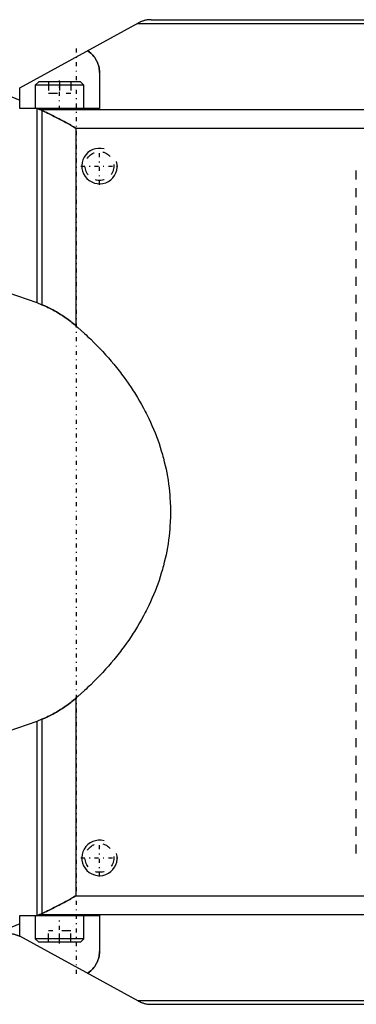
# Model space of a CAD drawing. Extents: x -545 to 345, y -109 to 109.
# Tile 3 of 15: x -278 to -240, y -56 to 56. Entities that reach past the tile are written whole.
import ezdxf

# ---------------------------------------------------------------- set-up
doc = ezdxf.new("R2010")
doc.units = 0
doc.linetypes.add('CENTER', pattern=[1.5, 0.45, -0.5, 0.05, -0.5])
doc.linetypes.add('DASHED', pattern=[2, 1, -1])
for name, color, linetype in [('AM_0', 7, 'CONTINUOUS'), ('AM_10', 7, 'CONTINUOUS'), ('AM_3', 7, 'DASHED'), ('AM_7', 7, 'CENTER')]:
    doc.layers.add(name, color=color, linetype=linetype)

msp = doc.modelspace()

# ---------------------------------------------------------------- linework, layer by layer
at = {"layer": 'AM_0', "color": 7, "linetype": 'CONTINUOUS'}
for p, q in [((-278, 47.83), (-264.62, 55.13)), ((-264.71, 55.08), (-169.69, 55.08)), ((-263.18, 55.5), (-171.22, 55.5)), ((-269, 49.56), (-269, 45.5)), ((-278, 45.5), (-278, 47.83)), ((-275.85, 48.5), (-276.25, 48.1)), ((-276.25, 48.1), (-276.25, 45.5)), ((-270.75, 48.1), (-276.25, 48.1)), ((-271.15, 48.5), (-275.85, 48.5)), ((-270.75, 48.1), (-271.15, 48.5)), ((-270.75, 45.5), (-270.75, 48.1)), ((-279.33, 47), (-278, 46.42)), ((-269, 45.5), (-278, 45.5)), ((-276.07, 45.5), (-276.07, 23.6)), ((-276, 45.5), (-275.75, 45.39)), ((-275.75, 45.39), (-230.38, 45.39)), ((-275.49, 45.28), (-275.49, 23.37)), ((-271.62, 20.96), (-271.62, 43.27)), ((-271.62, 43.27), (-234.81, 43.27)), ((-279.33, 24.73), (-276.07, 23.6)), ((-276.07, 23.6), (-275.49, 23.37)), ((-271.62, -43.27), (-271.62, -20.96)), ((-276.07, -23.6), (-279.33, -24.73)), ((-275.49, -23.37), (-276.07, -23.6)), ((-276.07, -23.6), (-276.07, -45.5)), ((-275.49, -23.37), (-275.49, -45.28)), ((-271.62, -43.27), (-234.81, -43.27)), ((-278, -45.5), (-269, -45.5)), ((-278, -47.83), (-278, -45.5)), ((-276.25, -45.5), (-276.25, -48.1)), ((-275.75, -45.39), (-276, -45.5)), ((-275.75, -45.39), (-230.38, -45.39)), ((-270.75, -48.1), (-270.75, -45.5)), ((-269, -45.5), (-269, -49.56)), ((-278, -46.42), (-279.33, -47)), ((-264.62, -55.13), (-278, -47.83)), ((-276.25, -48.1), (-275.85, -48.5)), ((-270.75, -48.1), (-276.25, -48.1)), ((-271.15, -48.5), (-275.85, -48.5)), ((-271.15, -48.5), (-270.75, -48.1)), ((-264.71, -55.08), (-169.69, -55.08)), ((-263.18, -55.5), (-171.22, -55.5))]:
    msp.add_line(p, q, dxfattribs=at)
for points in [[(-263.18, 55.5, 0), (-263.22, 55.5, 0), (-263.31, 55.5, 0), (-263.39, 55.49, 0), (-263.43, 55.49, 0), (-263.47, 55.49, 0), (-263.56, 55.48, 0), (-263.64, 55.47, 0), (-263.72, 55.45, 0), (-263.8, 55.44, 0), (-263.88, 55.42, 0), (-263.92, 55.41, 0), (-263.96, 55.4, 0), (-264.04, 55.37, 0), (-264.12, 55.35, 0), (-264.2, 55.32, 0), (-264.28, 55.29, 0), (-264.36, 55.26, 0), (-264.39, 55.24, 0), (-264.43, 55.23, 0), (-264.51, 55.19, 0), (-264.58, 55.15, 0), (-264.62, 55.13, 0)], [(-270.34, 52.01, 0), (-270.27, 51.96, 0), (-270.13, 51.85, 0), (-269.99, 51.73, 0), (-269.93, 51.67, 0), (-269.87, 51.61, 0), (-269.75, 51.49, 0), (-269.64, 51.36, 0), (-269.54, 51.23, 0), (-269.45, 51.09, 0), (-269.36, 50.95, 0), (-269.32, 50.88, 0), (-269.29, 50.81, 0), (-269.22, 50.67, 0), (-269.17, 50.52, 0), (-269.12, 50.37, 0), (-269.08, 50.22, 0), (-269.05, 50.07, 0), (-269.03, 50, 0), (-269.02, 49.92, 0), (-269.01, 49.78, 0), (-269, 49.63, 0), (-269, 49.56, 0)], [(-275.75, 45.39, 0), (-275.7, 45.38, 0), (-275.62, 45.34, 0), (-275.53, 45.3, 0), (-275.49, 45.28, 0)], [(-275.49, 45.28, 0), (-275.39, 45.23, 0), (-275.18, 45.13, 0), (-274.96, 45.03, 0), (-274.86, 44.98, 0), (-274.75, 44.93, 0), (-274.53, 44.82, 0), (-274.31, 44.71, 0), (-274.1, 44.6, 0), (-273.88, 44.48, 0), (-273.66, 44.37, 0), (-273.55, 44.31, 0), (-273.44, 44.25, 0), (-273.22, 44.13, 0), (-273, 44.02, 0), (-272.78, 43.9, 0), (-272.57, 43.78, 0), (-272.35, 43.67, 0), (-272.25, 43.61, 0), (-272.14, 43.55, 0), (-271.93, 43.44, 0), (-271.73, 43.32, 0), (-271.62, 43.27, 0)], [(-275.49, 23.37, 0), (-275.38, 23.32, 0), (-275.16, 23.23, 0), (-274.94, 23.13, 0), (-274.83, 23.07, 0), (-274.72, 23.02, 0), (-274.5, 22.91, 0), (-274.28, 22.79, 0), (-274.06, 22.67, 0), (-273.84, 22.55, 0), (-273.62, 22.42, 0), (-273.51, 22.35, 0), (-273.4, 22.28, 0), (-273.18, 22.14, 0), (-272.97, 21.99, 0), (-272.75, 21.85, 0), (-272.54, 21.69, 0), (-272.33, 21.54, 0), (-272.23, 21.46, 0), (-272.13, 21.38, 0), (-271.92, 21.21, 0), (-271.72, 21.05, 0), (-271.62, 20.96, 0)], [(-271.62, 20.96, 0), (-271.43, 20.8, 0), (-271.06, 20.47, 0), (-270.7, 20.14, 0), (-270.52, 19.97, 0), (-270.34, 19.8, 0), (-269.98, 19.47, 0), (-269.64, 19.12, 0), (-269.29, 18.78, 0), (-268.96, 18.43, 0), (-268.63, 18.08, 0), (-268.47, 17.91, 0), (-268.31, 17.73, 0), (-267.99, 17.37, 0), (-267.68, 17.01, 0), (-267.38, 16.65, 0), (-267.08, 16.29, 0), (-266.79, 15.92, 0), (-266.65, 15.74, 0), (-266.51, 15.55, 0), (-266.23, 15.18, 0), (-265.96, 14.8, 0), (-265.83, 14.62, 0), (-265.7, 14.43, 0), (-265.44, 14.05, 0), (-265.19, 13.67, 0), (-265.07, 13.47, 0), (-264.95, 13.28, 0), (-264.71, 12.9, 0), (-264.48, 12.51, 0), (-264.26, 12.12, 0), (-264.04, 11.72, 0), (-263.84, 11.33, 0), (-263.74, 11.13, 0), (-263.64, 10.93, 0), (-263.44, 10.54, 0), (-263.26, 10.14, 0), (-263.08, 9.74, 0), (-262.91, 9.33, 0), (-262.74, 8.93, 0), (-262.66, 8.73, 0), (-262.58, 8.52, 0), (-262.43, 8.12, 0), (-262.29, 7.71, 0), (-262.16, 7.3, 0), (-262.03, 6.89, 0), (-261.91, 6.48, 0), (-261.85, 6.27, 0), (-261.79, 6.06, 0), (-261.69, 5.65, 0), (-261.59, 5.24, 0), (-261.5, 4.82, 0), (-261.42, 4.4, 0), (-261.34, 3.99, 0), (-261.31, 3.78, 0), (-261.27, 3.57, 0), (-261.21, 3.15, 0), (-261.16, 2.73, 0), (-261.11, 2.31, 0), (-261.08, 1.89, 0), (-261.05, 1.47, 0), (-261.03, 1.26, 0), (-261.02, 1.05, 0), (-261.01, 0.63, 0), (-261, 0.21, 0), (-261, 0, 0), (-261, -0.21, 0), (-261.01, -0.63, 0), (-261.02, -1.05, 0), (-261.03, -1.26, 0), (-261.05, -1.47, 0), (-261.08, -1.89, 0), (-261.11, -2.31, 0), (-261.16, -2.73, 0), (-261.21, -3.15, 0), (-261.27, -3.57, 0), (-261.31, -3.78, 0), (-261.34, -3.99, 0), (-261.42, -4.4, 0), (-261.5, -4.82, 0), (-261.59, -5.24, 0), (-261.69, -5.65, 0), (-261.79, -6.06, 0), (-261.85, -6.27, 0), (-261.91, -6.48, 0), (-262.03, -6.89, 0), (-262.16, -7.3, 0), (-262.29, -7.71, 0), (-262.43, -8.12, 0), (-262.58, -8.52, 0), (-262.66, -8.73, 0), (-262.74, -8.93, 0), (-262.91, -9.33, 0), (-263.08, -9.74, 0), (-263.26, -10.14, 0), (-263.44, -10.54, 0), (-263.64, -10.93, 0), (-263.74, -11.13, 0), (-263.84, -11.33, 0), (-264.04, -11.72, 0), (-264.26, -12.12, 0), (-264.48, -12.51, 0), (-264.71, -12.9, 0), (-264.95, -13.28, 0), (-265.07, -13.47, 0), (-265.19, -13.67, 0), (-265.44, -14.05, 0), (-265.7, -14.43, 0), (-265.83, -14.62, 0), (-265.96, -14.8, 0), (-266.23, -15.18, 0), (-266.51, -15.55, 0), (-266.65, -15.74, 0), (-266.79, -15.92, 0), (-267.08, -16.29, 0), (-267.38, -16.65, 0), (-267.68, -17.01, 0), (-267.99, -17.37, 0), (-268.31, -17.73, 0), (-268.47, -17.91, 0), (-268.63, -18.08, 0), (-268.96, -18.43, 0), (-269.29, -18.78, 0), (-269.64, -19.12, 0), (-269.98, -19.47, 0), (-270.34, -19.8, 0), (-270.52, -19.97, 0), (-270.7, -20.14, 0), (-271.06, -20.47, 0), (-271.43, -20.8, 0), (-271.62, -20.96, 0)], [(-271.62, -20.96, 0), (-271.72, -21.05, 0), (-271.92, -21.21, 0), (-272.13, -21.38, 0), (-272.23, -21.46, 0), (-272.33, -21.54, 0), (-272.54, -21.69, 0), (-272.75, -21.85, 0), (-272.97, -21.99, 0), (-273.18, -22.14, 0), (-273.4, -22.28, 0), (-273.51, -22.35, 0), (-273.62, -22.42, 0), (-273.84, -22.55, 0), (-274.06, -22.67, 0), (-274.28, -22.79, 0), (-274.5, -22.91, 0), (-274.72, -23.02, 0), (-274.83, -23.07, 0), (-274.94, -23.13, 0), (-275.16, -23.23, 0), (-275.38, -23.32, 0), (-275.49, -23.37, 0)], [(-271.62, -43.27, 0), (-271.73, -43.32, 0), (-271.93, -43.44, 0), (-272.14, -43.55, 0), (-272.25, -43.61, 0), (-272.35, -43.67, 0), (-272.57, -43.78, 0), (-272.78, -43.9, 0), (-273, -44.02, 0), (-273.22, -44.13, 0), (-273.44, -44.25, 0), (-273.55, -44.31, 0), (-273.66, -44.37, 0), (-273.88, -44.48, 0), (-274.1, -44.6, 0), (-274.31, -44.71, 0), (-274.53, -44.82, 0), (-274.75, -44.93, 0), (-274.86, -44.98, 0), (-274.96, -45.03, 0), (-275.18, -45.13, 0), (-275.39, -45.23, 0), (-275.49, -45.28, 0)], [(-275.49, -45.28, 0), (-275.53, -45.3, 0), (-275.62, -45.34, 0), (-275.7, -45.38, 0), (-275.75, -45.39, 0)], [(-279.33, -47.5, 0), (-279.29, -47.5, 0), (-279.21, -47.5, 0), (-279.13, -47.51, 0), (-279.09, -47.51, 0), (-279.06, -47.52, 0), (-278.98, -47.53, 0), (-278.9, -47.54, 0), (-278.82, -47.55, 0), (-278.75, -47.57, 0), (-278.67, -47.58, 0), (-278.63, -47.59, 0), (-278.6, -47.6, 0), (-278.52, -47.62, 0), (-278.45, -47.65, 0), (-278.38, -47.67, 0), (-278.31, -47.7, 0), (-278.24, -47.72, 0), (-278.2, -47.74, 0), (-278.17, -47.75, 0), (-278.1, -47.78, 0), (-278.03, -47.82, 0), (-278, -47.83, 0)], [(-269, -49.56, 0), (-269, -49.63, 0), (-269.01, -49.78, 0), (-269.02, -49.92, 0), (-269.03, -50, 0), (-269.05, -50.07, 0), (-269.08, -50.22, 0), (-269.12, -50.37, 0), (-269.17, -50.52, 0), (-269.22, -50.67, 0), (-269.29, -50.81, 0), (-269.32, -50.88, 0), (-269.36, -50.95, 0), (-269.45, -51.09, 0), (-269.54, -51.23, 0), (-269.64, -51.36, 0), (-269.75, -51.49, 0), (-269.87, -51.61, 0), (-269.93, -51.67, 0), (-269.99, -51.73, 0), (-270.13, -51.85, 0), (-270.27, -51.96, 0), (-270.34, -52.01, 0)], [(-264.62, -55.13, 0), (-264.58, -55.15, 0), (-264.51, -55.19, 0), (-264.43, -55.23, 0), (-264.39, -55.24, 0), (-264.36, -55.26, 0), (-264.28, -55.29, 0), (-264.2, -55.32, 0), (-264.12, -55.35, 0), (-264.04, -55.37, 0), (-263.96, -55.4, 0), (-263.92, -55.41, 0), (-263.88, -55.42, 0), (-263.8, -55.44, 0), (-263.72, -55.45, 0), (-263.64, -55.47, 0), (-263.56, -55.48, 0), (-263.47, -55.49, 0), (-263.43, -55.49, 0), (-263.39, -55.49, 0), (-263.31, -55.5, 0), (-263.22, -55.5, 0), (-263.18, -55.5, 0)]]:
    msp.add_polyline3d(points, dxfattribs=at)
at = {"layer": 'AM_10', "color": 7, "linetype": 'CONTINUOUS'}
for centre in [(-269, 39), (-269, -39)]:
    msp.add_arc(centre, 2, 75, 15, dxfattribs=at)
at = {"layer": 'AM_3', "color": 6, "linetype": 'DASHED'}
for p, q in [((-274.75, 48.5), (-274.75, 47.2)), ((-273.5, 48.5), (-273.5, 47.2)), ((-272.25, 48.5), (-272.25, 47.2)), ((-274.75, 47.2), (-272.25, 47.2)), ((-240.04, -38.5), (-240.04, 38.5)), ((-274.75, -48.5), (-274.75, -47.2)), ((-272.25, -47.2), (-274.75, -47.2)), ((-273.5, -48.5), (-273.5, -47.2)), ((-272.25, -48.5), (-272.25, -47.2))]:
    msp.add_line(p, q, dxfattribs=at)
for points in [[(-269, 49.56, 0), (-269, 49.63, 0), (-269.01, 49.78, 0), (-269.02, 49.92, 0), (-269.03, 50, 0), (-269.05, 50.07, 0), (-269.08, 50.22, 0), (-269.12, 50.37, 0), (-269.17, 50.52, 0), (-269.22, 50.67, 0), (-269.29, 50.81, 0), (-269.32, 50.88, 0), (-269.36, 50.95, 0), (-269.45, 51.09, 0), (-269.54, 51.23, 0), (-269.64, 51.36, 0), (-269.75, 51.49, 0), (-269.87, 51.61, 0), (-269.93, 51.67, 0), (-269.99, 51.73, 0), (-270.13, 51.85, 0), (-270.27, 51.96, 0), (-270.34, 52.01, 0)], [(-275.49, 45.28, 0), (-275.53, 45.3, 0), (-275.62, 45.34, 0), (-275.7, 45.38, 0), (-275.75, 45.39, 0)], [(-271.62, 43.27, 0), (-271.73, 43.32, 0), (-271.93, 43.44, 0), (-272.14, 43.55, 0), (-272.25, 43.61, 0), (-272.35, 43.67, 0), (-272.57, 43.78, 0), (-272.78, 43.9, 0), (-273, 44.02, 0), (-273.22, 44.13, 0), (-273.44, 44.25, 0), (-273.55, 44.31, 0), (-273.66, 44.37, 0), (-273.88, 44.48, 0), (-274.1, 44.6, 0), (-274.31, 44.71, 0), (-274.53, 44.82, 0), (-274.75, 44.93, 0), (-274.86, 44.98, 0), (-274.96, 45.03, 0), (-275.18, 45.13, 0), (-275.39, 45.23, 0), (-275.49, 45.28, 0)], [(-271.62, 20.96, 0), (-271.72, 21.05, 0), (-271.92, 21.21, 0), (-272.13, 21.38, 0), (-272.23, 21.46, 0), (-272.33, 21.54, 0), (-272.54, 21.69, 0), (-272.75, 21.85, 0), (-272.97, 21.99, 0), (-273.18, 22.14, 0), (-273.4, 22.28, 0), (-273.51, 22.35, 0), (-273.62, 22.42, 0), (-273.84, 22.55, 0), (-274.06, 22.67, 0), (-274.28, 22.79, 0), (-274.5, 22.91, 0), (-274.72, 23.02, 0), (-274.83, 23.07, 0), (-274.94, 23.13, 0), (-275.16, 23.23, 0), (-275.38, 23.32, 0), (-275.49, 23.37, 0)], [(-275.49, -23.37, 0), (-275.38, -23.32, 0), (-275.16, -23.23, 0), (-274.94, -23.13, 0), (-274.83, -23.07, 0), (-274.72, -23.02, 0), (-274.5, -22.91, 0), (-274.28, -22.79, 0), (-274.06, -22.67, 0), (-273.84, -22.55, 0), (-273.62, -22.42, 0), (-273.51, -22.35, 0), (-273.4, -22.28, 0), (-273.18, -22.14, 0), (-272.97, -21.99, 0), (-272.75, -21.85, 0), (-272.54, -21.69, 0), (-272.33, -21.54, 0), (-272.23, -21.46, 0), (-272.13, -21.38, 0), (-271.92, -21.21, 0), (-271.72, -21.05, 0), (-271.62, -20.96, 0)], [(-275.49, -45.28, 0), (-275.39, -45.23, 0), (-275.18, -45.13, 0), (-274.96, -45.03, 0), (-274.86, -44.98, 0), (-274.75, -44.93, 0), (-274.53, -44.82, 0), (-274.31, -44.71, 0), (-274.1, -44.6, 0), (-273.88, -44.48, 0), (-273.66, -44.37, 0), (-273.55, -44.31, 0), (-273.44, -44.25, 0), (-273.22, -44.13, 0), (-273, -44.02, 0), (-272.78, -43.9, 0), (-272.57, -43.78, 0), (-272.35, -43.67, 0), (-272.25, -43.61, 0), (-272.14, -43.55, 0), (-271.93, -43.44, 0), (-271.73, -43.32, 0), (-271.62, -43.27, 0)], [(-270.34, -52.01, 0), (-270.27, -51.96, 0), (-270.13, -51.85, 0), (-269.99, -51.73, 0), (-269.93, -51.67, 0), (-269.87, -51.61, 0), (-269.75, -51.49, 0), (-269.64, -51.36, 0), (-269.54, -51.23, 0), (-269.45, -51.09, 0), (-269.36, -50.95, 0), (-269.32, -50.88, 0), (-269.29, -50.81, 0), (-269.22, -50.67, 0), (-269.17, -50.52, 0), (-269.12, -50.37, 0), (-269.08, -50.22, 0), (-269.05, -50.07, 0), (-269.03, -50, 0), (-269.02, -49.92, 0), (-269.01, -49.78, 0), (-269, -49.63, 0), (-269, -49.56, 0)]]:
    msp.add_polyline3d(points, dxfattribs=at)
for centre in [(-269, 39), (-269, -39)]:
    msp.add_circle(centre, 1.62, dxfattribs=at)
at = {"layer": 'AM_7', "color": 4, "linetype": 'CENTER'}
for p, q in [((-271.63, 52.25), (-271.63, -52.25)), ((-271.62, 52.25), (-271.62, -52.25)), ((-273.5, 45.35), (-273.5, 48.65)), ((-269, 36.9), (-269, 41.1)), ((-271.1, 39), (-266.9, 39)), ((-269, -41.1), (-269, -36.9)), ((-271.1, -39), (-266.9, -39)), ((-273.5, -48.65), (-273.5, -45.35))]:
    msp.add_line(p, q, dxfattribs=at)

doc.saveas('drawing.dxf')
